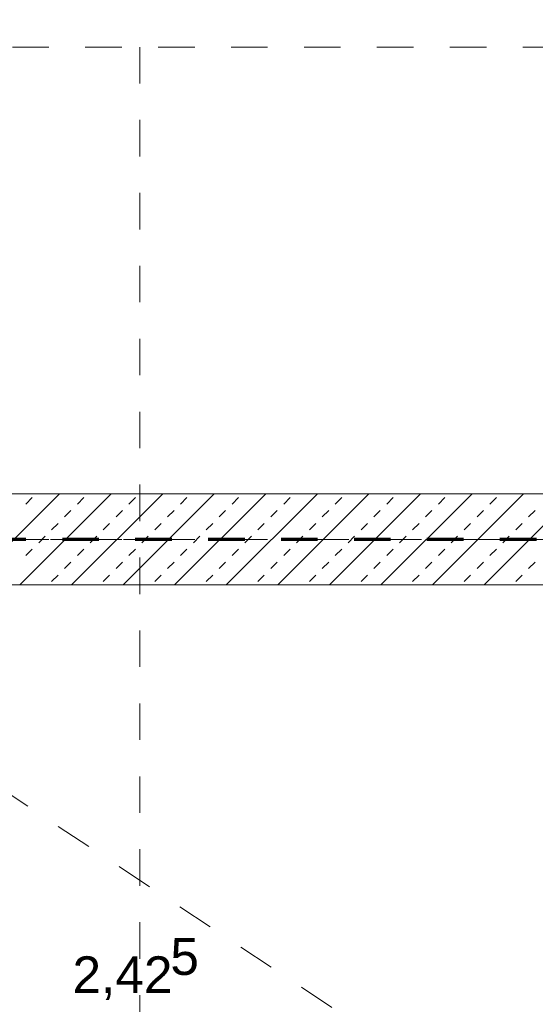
# Model space of a CAD drawing. Header units: metres. Extents: x -45.2 to 14.3, y -31.8 to 10.2.
# Tile 50 of 148: x -38.1 to -36.7, y -6.7 to -4. Entities that reach past the tile are written whole.
import ezdxf

# ---------------------------------------------------------------- set-up
doc = ezdxf.new("R2010")
doc.units = ezdxf.units.M
doc.header["$LTSCALE"] = 0.05
for name, pattern in [('Achsen 01', [5.291531, 3.175, -1.058062, 0.352704, -0.705764]), ('gestrichelt - 01', [2, 1, -1]), ('gestrichelt - 02', [4, 2, -2]), ('Raster 01', [2, 1, -1])]:
    doc.linetypes.add(name, pattern=pattern)
for name, color, linetype, lineweight in [('013_Beton und Stahlbetonarbeiten-340 Innenwände', 7, 'Continuous', 18), ('AV1-Brandschutzkonzept-Brandschutzkonzept', 7, 'Continuous', 5), ('AV1-Einrichtung Bemaßung', 7, 'Continuous', 9)]:
    doc.layers.add(name, color=color, linetype=linetype, lineweight=lineweight)
for name, color, linetype, lineweight, true_color in [('AV1-Achsen', 1, 'Achsen 01', 18, 0xff0000), ('AV1-Raster', 7, 'Raster 01', 9, 0xa6a6a6), ('Beschriftung', 7, 'Continuous', 9, 0x555555)]:
    doc.layers.add(name, color=color, linetype=linetype, lineweight=lineweight, true_color=true_color)
doc.styles.add('Arial', font='arial.ttf')

msp = doc.modelspace()

# ---------------------------------------------------------------- linework, layer by layer
at = {"layer": '013_Beton und Stahlbetonarbeiten-340 Innenwände', "color": 251, "linetype": 'Continuous', "lineweight": 13, "true_color": 0x4c4c4c}
for p, q in [((-38.0206, -5.275), (-38.2706, -5.525)), ((-37.8791, -5.275), (-38.1291, -5.525)), ((-38.1131, -5.3033), (-38.0954, -5.2856)), ((-37.7377, -5.275), (-37.9877, -5.525)), ((-37.9716, -5.3033), (-37.954, -5.2856)), ((-37.5963, -5.275), (-37.8463, -5.525)), ((-37.8302, -5.3033), (-37.8125, -5.2856)), ((-37.4549, -5.275), (-37.7049, -5.525)), ((-37.6888, -5.3033), (-37.6711, -5.2856)), ((-37.3134, -5.275), (-37.5634, -5.525)), ((-37.5474, -5.3033), (-37.5297, -5.2856)), ((-37.172, -5.275), (-37.422, -5.525)), ((-37.4059, -5.3033), (-37.3883, -5.2856)), ((-37.0306, -5.275), (-37.2806, -5.525)), ((-37.2645, -5.3033), (-37.2468, -5.2856)), ((-36.8892, -5.275), (-37.1392, -5.525)), ((-37.1231, -5.3033), (-37.1054, -5.2856)), ((-36.7478, -5.275), (-36.9978, -5.525)), ((-36.9817, -5.3033), (-36.964, -5.2856)), ((-36.6063, -5.275), (-36.8563, -5.525)), ((-36.8403, -5.3033), (-36.8226, -5.2856)), ((-38.007, -5.3387), (-37.9893, -5.321)), ((-37.8656, -5.3387), (-37.8479, -5.321)), ((-37.7241, -5.3387), (-37.7065, -5.321)), ((-37.5827, -5.3387), (-37.565, -5.321)), ((-37.4413, -5.3387), (-37.4236, -5.321)), ((-37.2999, -5.3387), (-37.2822, -5.321)), ((-37.1585, -5.3387), (-37.1408, -5.321)), ((-37.017, -5.3387), (-36.9994, -5.321)), ((-36.8756, -5.3387), (-36.8579, -5.321)), ((-36.7342, -5.3387), (-36.7165, -5.321)), ((-38.0423, -5.374), (-38.0247, -5.3563)), ((-37.9009, -5.374), (-37.8832, -5.3563)), ((-37.7595, -5.374), (-37.7418, -5.3563)), ((-37.6181, -5.374), (-37.6004, -5.3563)), ((-37.4767, -5.374), (-37.459, -5.3563)), ((-37.3352, -5.374), (-37.3176, -5.3563)), ((-37.1938, -5.374), (-37.1761, -5.3563)), ((-37.0524, -5.374), (-37.0347, -5.3563)), ((-36.911, -5.374), (-36.8933, -5.3563)), ((-36.7696, -5.374), (-36.7519, -5.3563)), ((-38.0777, -5.4094), (-38.06, -5.3917)), ((-37.9363, -5.4094), (-37.9186, -5.3917)), ((-37.7949, -5.4094), (-37.7772, -5.3917)), ((-37.6534, -5.4094), (-37.6358, -5.3917)), ((-37.512, -5.4094), (-37.4943, -5.3917)), ((-37.3706, -5.4094), (-37.3529, -5.3917)), ((-37.2292, -5.4094), (-37.2115, -5.3917)), ((-37.0878, -5.4094), (-37.0701, -5.3917)), ((-36.9463, -5.4094), (-36.9287, -5.3917)), ((-36.8049, -5.4094), (-36.7872, -5.3917)), ((-38.1131, -5.4447), (-38.0954, -5.427)), ((-37.9716, -5.4447), (-37.954, -5.427)), ((-37.8302, -5.4447), (-37.8125, -5.427)), ((-37.6888, -5.4447), (-37.6711, -5.427)), ((-37.5474, -5.4447), (-37.5297, -5.427)), ((-37.4059, -5.4447), (-37.3883, -5.427)), ((-37.2645, -5.4447), (-37.2468, -5.427)), ((-37.1231, -5.4447), (-37.1054, -5.427)), ((-36.9817, -5.4447), (-36.964, -5.427)), ((-36.8403, -5.4447), (-36.8226, -5.427)), ((-38.007, -5.4801), (-37.9893, -5.4624)), ((-37.8656, -5.4801), (-37.8479, -5.4624)), ((-37.7241, -5.4801), (-37.7065, -5.4624)), ((-37.5827, -5.4801), (-37.565, -5.4624)), ((-37.4413, -5.4801), (-37.4236, -5.4624)), ((-37.2999, -5.4801), (-37.2822, -5.4624)), ((-37.1585, -5.4801), (-37.1408, -5.4624)), ((-37.017, -5.4801), (-36.9994, -5.4624)), ((-36.8756, -5.4801), (-36.8579, -5.4624)), ((-36.7342, -5.4801), (-36.7165, -5.4624)), ((-38.0423, -5.5154), (-38.0247, -5.4978)), ((-37.9009, -5.5154), (-37.8832, -5.4978)), ((-37.7595, -5.5154), (-37.7418, -5.4978)), ((-37.6181, -5.5154), (-37.6004, -5.4978)), ((-37.4767, -5.5154), (-37.459, -5.4978)), ((-37.3352, -5.5154), (-37.3176, -5.4978)), ((-37.1938, -5.5154), (-37.1761, -5.4978)), ((-37.0524, -5.5154), (-37.0347, -5.4978)), ((-36.911, -5.5154), (-36.8933, -5.4978)), ((-36.7696, -5.5154), (-36.7519, -5.4978))]:
    msp.add_line(p, q, dxfattribs=at)
at = {"layer": '013_Beton und Stahlbetonarbeiten-340 Innenwände'}
msp.add_lwpolyline([(-22.825, -5.275), (-39.025, -5.275), (-39.025, -5.525), (-22.825, -5.525)], close=True, dxfattribs=at)
at = {"layer": 'AV1-Achsen'}
msp.add_line((-43.35, -5.4), (4.2, -5.4), dxfattribs=at)
at = {"layer": 'AV1-Brandschutzkonzept-Brandschutzkonzept', "color": 40, "linetype": 'gestrichelt - 01', "lineweight": 70, "true_color": 0xffc000}
msp.add_line((-22.9128, -5.4), (-39.025, -5.4), dxfattribs=at)
at = {"layer": 'AV1-Raster'}
for p, q in [((-37.8, -22.95), (-37.8, 1.35)), ((1.35, -4.05), (-40.5, -4.05)), ((1.35, -5.4), (-40.5, -5.4))]:
    msp.add_line(p, q, dxfattribs=at)
at = {"layer": 'Beschriftung', "linetype": 'gestrichelt - 02'}
msp.add_line((-39.025, -5.525), (-23.075, -16.075), dxfattribs=at)

# ---------------------------------------------------------------- texts
at = {"layer": 'AV1-Einrichtung Bemaßung', "color": 0, "attachment_point": 7, "style": 'Arial'}
for s, insert, char_height in [('5', (-37.7167, -6.5958), 0.1009), ('2,42', (-37.9851, -6.6631), 0.10087)]:
    msp.add_mtext(s, dxfattribs=dict(at, insert=insert, char_height=char_height))

doc.saveas('drawing.dxf')
